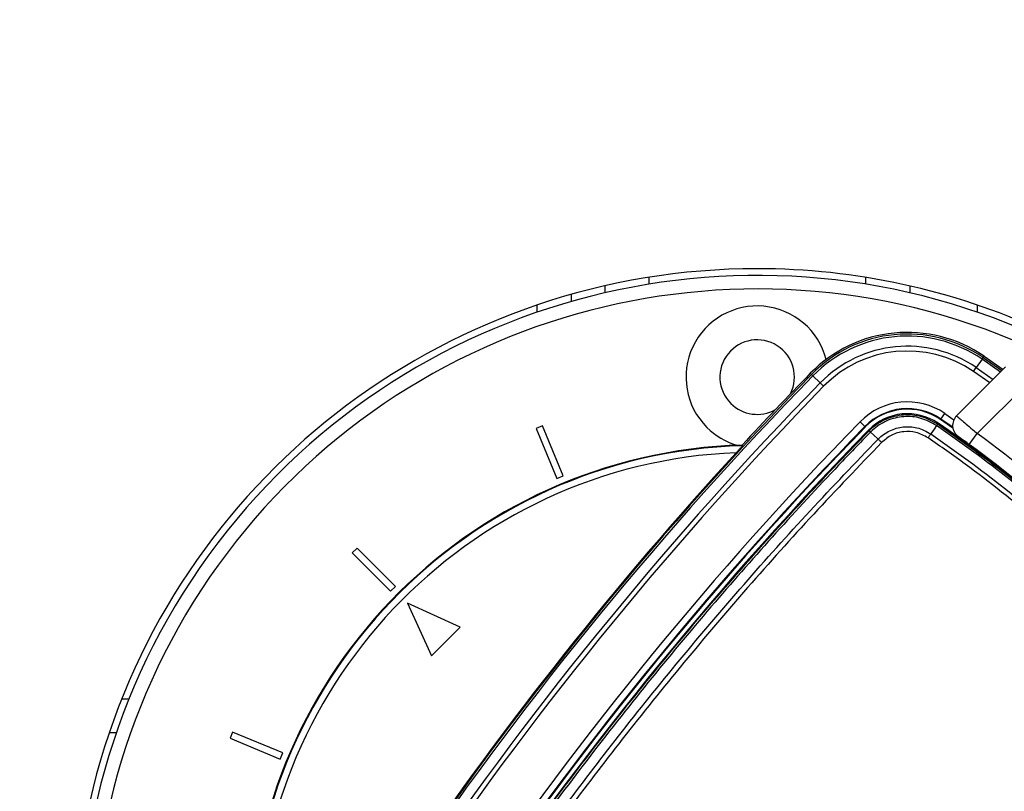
# Model space of a CAD drawing. Header units: millimetres. Extents: x 1471 to 17407, y 627 to 16320.
# Tile 35 of 74: x 3348 to 3639, y 10252 to 10479. Entities that reach past the tile are written whole.
import ezdxf

# ---------------------------------------------------------------- set-up
doc = ezdxf.new("R2010")
doc.units = ezdxf.units.MM
doc.header["$LTSCALE"] = 2
doc.layers.add('COMPONENT_GEOMETRY', color=7, linetype='Continuous')
doc.styles.add('SLDTEXTSTYLE0', font='TXT', dxfattribs={"width": 0.75})
doc.dimstyles.new('SLDDIMSTYLE0', dxfattribs={"dimtxt": 100, "dimasz": 6.604, "dimexe": 0, "dimexo": 0.0625, "dimgap": 25, "dimtad": 0, "dimtih": 1, "dimtoh": 1, "dimdec": 1, "dimrnd": 1e-09, "dimzin": 12, "dimdsep": 46, "dimtxsty": 'SLDTEXTSTYLE0', "dimsah": 1, "dimcen": 0.09, "dimadec": 0, "dimazin": 3, "dimtfac": 1, "dimtdec": 1, "dimtofl": 0, "dimtmove": 0, "dimatfit": 3, "dimfxl": 1, "dimfrac": 2, "dimtolj": 1, "dimtzin": 12, "dimarcsym": 0})
doc.dimstyles.new('SLDDIMSTYLE1', dxfattribs={"dimtxt": 100, "dimasz": 6.604, "dimexe": 0, "dimexo": 0.0625, "dimgap": 25, "dimtad": 0, "dimtih": 1, "dimtoh": 1, "dimdec": 0, "dimrnd": 1e-09, "dimzin": 12, "dimdsep": 46, "dimtxsty": 'SLDTEXTSTYLE0', "dimsah": 1, "dimcen": 0.09, "dimadec": 0, "dimazin": 3, "dimtfac": 1, "dimtdec": 0, "dimtofl": 0, "dimtmove": 0, "dimatfit": 3, "dimfxl": 1, "dimfrac": 2, "dimtolj": 1, "dimtzin": 12, "dimarcsym": 0})

# ---------------------------------------------------------------- blocks, each defined once
blk = doc.blocks.new('_D')
at = {"layer": 'COMPONENT_GEOMETRY', "color": 7}
for p, q in [((8879.1, 12946.13), (8879.1, 8922.45)), ((3565.77, 9920.66), (3565.77, 8922.45)), ((6022.37, 9072.83), (5991.9, 9072.83)), ((5991.9, 9072.83), (5991.9, 8914.08)), ((6422.51, 9072.83), (6452.97, 9072.83)), ((6452.97, 9072.83), (6452.97, 8914.08)), ((3565.77, 8928.8), (5941.22, 8928.8)), ((8879.1, 8928.8), (6503.65, 8928.8)), ((5991.9, 8914.08), (6022.37, 8914.08)), ((6452.97, 8914.08), (6422.51, 8914.08))]:
    blk.add_line(p, q, dxfattribs=at)
for points in [[(3565.77, 8928.8), (3572.37, 8927.79), (3572.37, 8929.82)], [(8879.1, 8928.8), (8872.5, 8929.82), (8872.5, 8927.79)]]:
    blk.add_solid(points, dxfattribs=at)
at = {"layer": 'COMPONENT_GEOMETRY', "color": 7, "char_height": 100, "attachment_point": 1, "style": 'SLDTEXTSTYLE0'}
for s, insert in [('8\'8.59"', (6022.37, 9042.99)), ('2656.7', (6019.24, 8893.37))]:
    blk.add_mtext(s, dxfattribs=dict(at, insert=insert))
blk = doc.blocks.new('_D_1')
at = {"layer": 'COMPONENT_GEOMETRY', "color": 7}
for p, q in [((8879.1, 12946.13), (8879.1, 8407.68)), ((2657.77, 9298.99), (2657.77, 8407.68)), ((5531.42, 8558.06), (5500.95, 8558.06)), ((5500.95, 8558.06), (5500.95, 8399.31)), ((6005.45, 8558.06), (6035.92, 8558.06)), ((6035.92, 8558.06), (6035.92, 8399.31)), ((2657.77, 8414.03), (5450.27, 8414.03)), ((8879.1, 8414.03), (6086.6, 8414.03)), ((5500.95, 8399.31), (5531.42, 8399.31)), ((6035.92, 8399.31), (6005.45, 8399.31))]:
    blk.add_line(p, q, dxfattribs=at)
for points in [[(2657.77, 8414.03), (2664.37, 8413.02), (2664.37, 8415.05)], [(8879.1, 8414.03), (8872.5, 8415.05), (8872.5, 8413.02)]]:
    blk.add_solid(points, dxfattribs=at)
at = {"layer": 'COMPONENT_GEOMETRY', "color": 7, "char_height": 100, "attachment_point": 1, "style": 'SLDTEXTSTYLE0'}
for s, insert in [('10\'2.47"', (5531.42, 8528.22)), ('3111', (5620.66, 8378.6))]:
    blk.add_mtext(s, dxfattribs=dict(at, insert=insert))

msp = doc.modelspace()

# ---------------------------------------------------------------- linework, layer by layer
at = {"color": 8, "linetype": 'Continuous', "lineweight": 25}
for p, q in [((3533.77, 10403.35), (3533.77, 10401.32)), ((3597.77, 10403.35), (3597.77, 10401.32)), ((3500.82, 10393.06), (3500.82, 10395.17)), ((3637.55, 10375.38), (3632.13, 10379.16)), ((3632.46, 10379.65), (3637.97, 10375.8)), ((3634.38, 10372.21), (3629.63, 10375.53)), ((3630.43, 10376.69), (3635.39, 10373.23)), ((3621.13, 10363.16), (3623.81, 10361.3)), ((3378.21, 10278.9), (3380.37, 10278.9))]:
    msp.add_line(p, q, dxfattribs=at)
at = {"color": 7, "linetype": 'Continuous', "lineweight": 25}
for p, q in [((3520.77, 10400.82), (3520.77, 10398.77)), ((3610.77, 10400.82), (3610.77, 10398.77)), ((3510.82, 10398.28), (3510.82, 10396.2)), ((3630.77, 10393.04), (3630.77, 10395.16)), ((3632.46, 10379.65), (3632.74, 10380.05)), ((3632.74, 10380.05), (3638.32, 10376.15)), ((3624.61, 10362.45), (3639.07, 10376.91)), ((3632.13, 10379.16), (3630.43, 10376.69)), ((3632.13, 10379.16), (3632.46, 10379.65)), ((3581.79, 10374.67), (3581.44, 10375.02)), ((3581.79, 10374.67), (3582.21, 10374.27)), ((3582.21, 10374.27), (3584.36, 10372.17)), ((3629.63, 10375.53), (3630.43, 10376.69)), ((3585.37, 10371.18), (3584.36, 10372.17)), ((3644.73, 10371.25), (3630.72, 10357.24)), ((3620, 10361.51), (3621.13, 10363.16)), ((3502.4, 10359.5), (3500.56, 10358.73)), ((3508.53, 10344.71), (3502.4, 10359.5)), ((3597.55, 10359.31), (3596.12, 10360.71)), ((3618.68, 10359.59), (3618.68, 10359.59)), ((3618.99, 10360.06), (3619.14, 10360.27)), ((3619.9, 10361.37), (3620, 10361.51)), ((3623.52, 10358.85), (3619.9, 10361.37)), ((3623.48, 10359.09), (3620, 10361.51)), ((3500.56, 10358.73), (3506.68, 10343.95)), ((3597.67, 10359.19), (3597.55, 10359.31)), ((3598.82, 10358.07), (3598.63, 10358.26)), ((3599.25, 10357.69), (3599.25, 10357.69)), ((3628.35, 10354.01), (3630.72, 10357.24)), ((3561.42, 10353.66), (3561.34, 10353.84)), ((3601.41, 10355.64), (3601.47, 10355.59)), ((3506.68, 10343.95), (3508.53, 10344.71)), ((3447.68, 10323.4), (3446.27, 10321.99)), ((3446.27, 10321.99), (3457.58, 10310.67)), ((3459, 10312.09), (3447.68, 10323.4)), ((3457.58, 10310.67), (3459, 10312.09)), ((3462.53, 10307.14), (3469.6, 10291.58)), ((3478.09, 10300.07), (3462.53, 10307.14)), ((3469.6, 10291.58), (3478.09, 10300.07)), ((3376.63, 10268.9), (3374.51, 10268.9)), ((3410.94, 10269.12), (3410.18, 10267.27)), ((3410.18, 10267.27), (3424.96, 10261.14)), ((3425.72, 10262.99), (3410.94, 10269.12)), ((3424.96, 10261.14), (3425.72, 10262.99))]:
    msp.add_line(p, q, dxfattribs=at)
at = {"color": 7, "linetype": 'Continuous', "lineweight": 25, "flags": 128}
for points in [[(3618.68, 10359.59), (3617.97, 10358.55), (3617.01, 10357.13)], [(3601.41, 10355.64), (3600.12, 10356.86), (3599.25, 10357.69)]]:
    msp.add_lwpolyline(points, dxfattribs=at)
at = {"color": 7, "linetype": 'Continuous', "lineweight": 25}
for centre, radius, start, end in [((3565.77, 10203.9), 202, 90, 24.5732), ((3565.77, 10203.9), 200, 65.6403, 24.3597), ((3565.77, 10203.9), 202, 65.4268, 90), ((3565.77, 10203.9), 196, 66.0814, 23.9186), ((3565.77, 10373.9), 21, 14.3741, 225), ((3610.08, 10347.09), 40, 55.4908, 135.7191), ((3610.08, 10347.09), 39.51, 55.4908, 135.7191), ((3610.08, 10347.09), 38.92, 55.4908, 135.7191), ((3565.77, 10373.9), 11, 333.5103, 225), ((3610.08, 10347.09), 35.92, 55.4908, 135.7191), ((3610.08, 10347.09), 34.51, 55.4908, 135.7191), ((4355.36, 9620.29), 1080.5, 135.71908, 145.72355), ((4355.36, 9620.29), 1079.92, 135.71908, 145.72355), ((4355.36, 9620.29), 1081, 135.71908, 137.267), ((4355.36, 9620.29), 1076.92, 135.71908, 145.72355), ((4355.36, 9620.29), 1075.5, 135.71908, 145.72355), ((3565.77, 10373.9), 11, 225, 299.1605), ((3610.08, 10347.09), 19.5, 55.4908, 135.7191), ((3610.08, 10347.09), 17.5, 55.4908, 135.7191), ((3610.08, 10347.09), 17.33, 55.4908, 135.7191), ((3610.08, 10347.09), 16, 55.4908, 135.7191), ((3627.44, 10359.62), 4, 135, 234.2779), ((4355.36, 9620.29), 1060.5, 135.71908, 145.72355), ((3595.34, 10375.72), 28.37, 325.3598, 326.4916), ((3392.53, 10030.66), 400, 46.7191, 55.4908), ((3392.53, 10030.66), 400, 49.1474, 55.4908), ((4355.36, 9620.29), 1058.5, 135.71908, 145.72355), ((4355.36, 9620.29), 1058.32, 135.71908, 145.72355), ((4355.36, 9620.29), 1057, 135.71908, 145.72355), ((3565.77, 10373.9), 21, 225, 253.3601), ((3595.06, 10353.49), 5.92, 45.0685, 50.6487), ((3391.57, 10031.63), 404, 47.9276, 53.7036), ((3565.77, 10203.9), 150, 91.6933, 358.3067), ((3565.77, 10203.9), 149.82, 91.6649, 358.3351), ((3391.57, 10031.63), 400, 47.9569, 53.7036), ((3565.77, 10203.9), 147.82, 92.3895, 357.6105), ((4355.36, 9620.29), 1080.75, 137.41644, 145.72355)]:
    msp.add_arc(centre, radius, start, end, dxfattribs=at)
for points, knots in [([(3598.82, 10358.08), (3599.01, 10358.26), (3600.45, 10359.69), (3603.71, 10361.8), (3608.91, 10363.06), (3614.33, 10362.63), (3617.44, 10360.91), (3618.99, 10360.06)], [0, 0, 0, 0, 0.036324, 0.277287, 0.518216, 0.759108, 1, 1, 1, 1]), ([(3618.68, 10359.59), (3617.18, 10360.42), (3614.18, 10362.07), (3608.97, 10362.49), (3603.95, 10361.27), (3600.81, 10359.24), (3599.43, 10357.87), (3599.25, 10357.69)], [0, 0, 0, 0, 0.240815, 0.481676, 0.72263, 0.963679, 1, 1, 1, 1]), ([(3624.61, 10362.45), (3624.68, 10362.39), (3624.81, 10362.28), (3625.85, 10361.4), (3627.37, 10360.1), (3629.09, 10358.63), (3630.24, 10357.64), (3630.72, 10357.24)], [0, 0, 0, 0, 0.212244, 0.424022, 0.636454, 0.850953, 1, 1, 1, 1]), ([(3721.46, 10256.81), (3716.47, 10263.79), (3706.5, 10277.73), (3689.59, 10297.71), (3671.17, 10316.94), (3651.11, 10335.15), (3633.44, 10349.22), (3622.37, 10357), (3618.68, 10359.59)], [0, 0, 0, 0, 0.175926, 0.351853, 0.536803, 0.722183, 0.907563, 1, 1, 1, 1]), ([(3618.99, 10360.05), (3622.68, 10357.46), (3633.78, 10349.67), (3651.47, 10335.57), (3671.56, 10317.34), (3690, 10298.08), (3706.94, 10278.08), (3716.93, 10264.11), (3721.92, 10257.13)], [0, 0, 0, 0, 0.092437, 0.277818, 0.463199, 0.648153, 0.824076, 1, 1, 1, 1]), ([(3482.05, 10215.49), (3487.59, 10223.46), (3498.68, 10239.4), (3516.13, 10262.73), (3534.16, 10285.6), (3552.4, 10307.46), (3570.8, 10328.37), (3586.2, 10345.03), (3595.66, 10354.81), (3598.82, 10358.07)], [0, 0, 0, 0, 0.158217, 0.316434, 0.474012, 0.63159, 0.77897, 0.926349, 1, 1, 1, 1]), ([(3599.25, 10357.69), (3596.09, 10354.43), (3586.63, 10344.64), (3571.22, 10327.97), (3552.81, 10307.06), (3534.57, 10285.2), (3516.54, 10262.32), (3499.08, 10238.99), (3487.99, 10223.05), (3482.45, 10215.07)], [0, 0, 0, 0, 0.073652, 0.221033, 0.368414, 0.525992, 0.68357, 0.841785, 1, 1, 1, 1]), ([(3598.82, 10358.07), (3598.82, 10358.07), (3598.82, 10358.07), (3598.82, 10358.08), (3598.82, 10358.08)], [0, 0, 0, 0, 0.24568, 1, 1, 1, 1]), ([(3601.47, 10355.59), (3601.47, 10355.59), (3602.46, 10356.6), (3604.77, 10358.27), (3608.8, 10359.4), (3613.14, 10359.21), (3615.68, 10357.84), (3617.01, 10357.13)], [0, 0, 0, 0, 0.000007, 0.251557, 0.493427, 0.734807, 1, 1, 1, 1]), ([(3616.22, 10355.98), (3615.04, 10356.61), (3612.8, 10357.82), (3608.98, 10357.97), (3605.36, 10357.01), (3603.46, 10355.42), (3602.49, 10354.6)], [0, 0, 0, 0, 0.265153, 0.506539, 0.748436, 1, 1, 1, 1]), ([(3617.01, 10357.13), (3620.69, 10354.54), (3631.77, 10346.76), (3649.43, 10332.68), (3669.48, 10314.46), (3687.74, 10295.33), (3704.37, 10275.61), (3714.12, 10261.96), (3719, 10255.14)], [0, 0, 0, 0, 0.09315, 0.279968, 0.466787, 0.653164, 0.826582, 1, 1, 1, 1]), ([(3484.76, 10213.14), (3487.32, 10216.86), (3495.02, 10228.02), (3508.29, 10246.35), (3525.13, 10268.47), (3542.95, 10290.63), (3561.8, 10312.8), (3581.25, 10334.52), (3594.73, 10348.57), (3601.47, 10355.59)], [0, 0, 0, 0, 0.0737204, 0.221176, 0.3687607, 0.5261662, 0.6837316, 0.8417841, 1, 1, 1, 1]), ([(3602.49, 10354.6), (3595.77, 10347.59), (3582.31, 10333.57), (3562.88, 10311.87), (3544.04, 10289.72), (3526.24, 10267.58), (3509.41, 10245.49), (3496.15, 10227.17), (3488.45, 10216.02), (3485.88, 10212.31)], [0, 0, 0, 0, 0.158052, 0.316267, 0.473672, 0.631237, 0.778693, 0.926279, 1, 1, 1, 1]), ([(3561.42, 10353.66), (3561.41, 10353.64), (3561.39, 10353.6), (3561.17, 10353.34), (3560.79, 10352.9), (3560.23, 10352.28), (3559.81, 10351.81), (3559.61, 10351.6)], [0, 0, 0, 0, 0.144097, 0.287587, 0.486137, 0.7602, 1, 1, 1, 1]), ([(3717.85, 10254.35), (3712.99, 10261.15), (3703.28, 10274.75), (3686.7, 10294.4), (3668.5, 10313.46), (3648.53, 10331.62), (3630.93, 10345.65), (3619.89, 10353.4), (3616.22, 10355.98)], [0, 0, 0, 0, 0.173418, 0.346836, 0.533213, 0.720031, 0.906849, 1, 1, 1, 1]), ([(3628.35, 10354.01), (3628.1, 10354.2), (3627.49, 10354.65), (3626.57, 10355.31), (3625.76, 10355.9), (3625.21, 10356.29), (3625.14, 10356.35), (3625.11, 10356.37)], [0, 0, 0, 0, 0.148936, 0.363368, 0.575824, 0.787673, 1, 1, 1, 1])]:
    msp.add_open_spline(points, degree=3, knots=knots, dxfattribs=at)
for points in [[(3618.99, 10360.05), (3618.99, 10360.05), (3618.98, 10360.03), (3618.92, 10359.94), (3618.82, 10359.79), (3618.73, 10359.66), (3618.68, 10359.59)], [(3599.25, 10357.69), (3599.18, 10357.74), (3599.06, 10357.86), (3598.93, 10357.98), (3598.84, 10358.06), (3598.83, 10358.07), (3598.82, 10358.08)], [(3616.22, 10355.98), (3616.29, 10356.08), (3616.44, 10356.3), (3616.65, 10356.61), (3616.84, 10356.89), (3616.95, 10357.05), (3617.01, 10357.13)], [(3602.49, 10354.6), (3602.4, 10354.7), (3602.21, 10354.88), (3601.94, 10355.14), (3601.68, 10355.39), (3601.54, 10355.52), (3601.47, 10355.59)]]:
    msp.add_open_spline(points, degree=3, dxfattribs=at)

# ---------------------------------------------------------------- dimensions: what is measured, and where the dimension line sits
at = {"layer": 'COMPONENT_GEOMETRY', "color": 7}
for base, p2, dimstyle, picture, middle in [((2657.77, 8414.03), (2657.77, 9301.53), 'SLDDIMSTYLE1', '_D_1', (5768.44, 8414.03)), ((3565.77, 8928.8), (3565.77, 9923.2), 'SLDDIMSTYLE0', '_D', (6222.44, 8928.8))]:
    dim = msp.add_linear_dim(base=base, p1=(8879.1, 12948.67), p2=p2, dimstyle=dimstyle, dxfattribs=at)
    dim.commit()
    dim.dimension.update_dxf_attribs({"geometry": picture, "text_midpoint": middle, "dimtype": 160})

doc.saveas('drawing.dxf')
